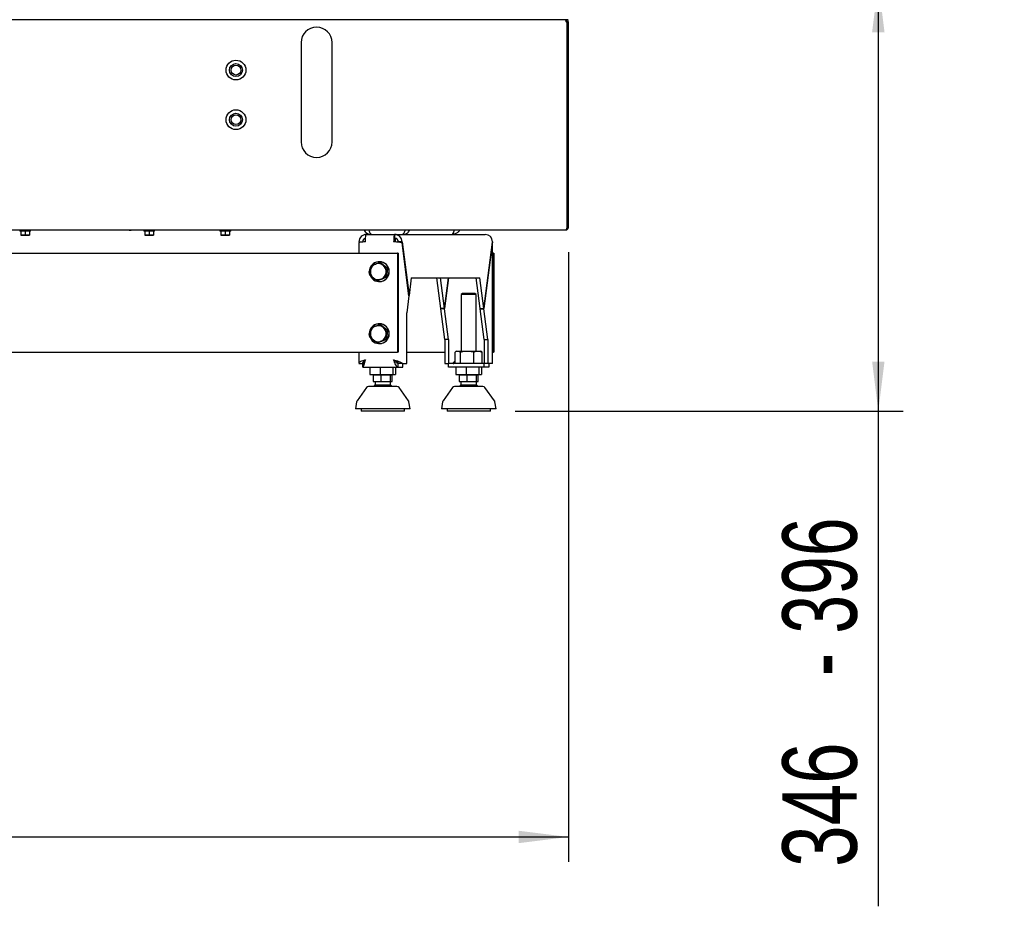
# Model space of a CAD drawing. Header units: millimetres. Extents: x 21 to 204, y 7 to 289.
# Tile 22 of 28: x 73 to 112, y 133 to 168. Entities that reach past the tile are written whole.
import ezdxf

# ---------------------------------------------------------------- set-up
doc = ezdxf.new("R2010")
doc.units = ezdxf.units.MM
doc.layers.add('MATEN', color=7, linetype='Continuous')
doc.styles.add('SLDTEXTSTYLE1', font='TXT', dxfattribs={"width": 0.7})
doc.styles.add('SLDTEXTSTYLE4', font='TXT', dxfattribs={"width": 0.75})
doc.dimstyles.new('SLDDIMSTYLE0', dxfattribs={"dimtxt": 3, "dimasz": 2, "dimexe": 0, "dimexo": 0.0625, "dimgap": 0.75, "dimtad": 1, "dimdec": 0, "dimlfac": 20, "dimrnd": 1e-09, "dimzin": 12, "dimdsep": 46, "dimtxsty": 'SLDTEXTSTYLE4', "dimsah": 1, "dimcen": 0.09, "dimadec": 0, "dimazin": 3, "dimtfac": 1, "dimtofl": 0, "dimtmove": 0, "dimatfit": 3, "dimfxl": 0, "dimfrac": 2, "dimtolj": 1, "dimtzin": 12, "dimarcsym": 0})

# ---------------------------------------------------------------- blocks, each defined once
blk = doc.blocks.new('_D_4')
at = {"layer": 'MATEN'}
for p, q in [((96.583, 169.856), (108.267, 169.856)), ((107.267, 169.856), (107.267, 152.581)), ((92.629, 152.581), (108.267, 152.581)), ((107.267, 152.581), (107.267, 132.626))]:
    blk.add_line(p, q, dxfattribs=at)
for points in [[(107.267, 169.856), (107.017, 167.856), (107.517, 167.856)], [(107.267, 152.581), (107.517, 154.581), (107.017, 154.581)]]:
    blk.add_solid(points, dxfattribs=at)
at = {"layer": 'MATEN', "char_height": 3, "attachment_point": 1, "rotation": 90}
for s, insert, style in [('- 396', (103.399, 141.898), 'SLDTEXTSTYLE1'), ('346', (103.399, 134.213), 'SLDTEXTSTYLE4')]:
    blk.add_mtext(s, dxfattribs=dict(at, insert=insert, style=style))
blk = doc.blocks.new('_D_5')
at = {"layer": 'MATEN'}
for p, q in [((45.971, 158.986), (45.971, 134.421)), ((94.771, 158.986), (94.771, 134.421)), ((45.971, 135.421), (94.771, 135.421))]:
    blk.add_line(p, q, dxfattribs=at)
for points in [[(45.971, 135.421), (47.971, 135.171), (47.971, 135.671)], [(94.771, 135.421), (92.771, 135.671), (92.771, 135.171)]]:
    blk.add_solid(points, dxfattribs=at)
at = {"layer": 'MATEN', "insert": (67.448, 139.289), "char_height": 3, "attachment_point": 1, "style": 'SLDTEXTSTYLE4'}
blk.add_mtext('976', dxfattribs=at)

msp = doc.modelspace()

# ---------------------------------------------------------------- linework, layer by layer
at = {"color": 7, "linetype": 'Continuous', "lineweight": 25}
for p, q in [((94.636, 168.361), (46.106, 168.361)), ((94.671, 168.361), (94.636, 168.361)), ((94.671, 168.361), (94.671, 168.311)), ((94.762, 168.361), (94.671, 168.361)), ((94.708, 168.353), (94.708, 168.361)), ((94.717, 168.261), (94.686, 168.261)), ((94.708, 168.261), (94.708, 168.293)), ((94.717, 159.986), (94.717, 168.261)), ((94.771, 168.261), (94.721, 168.261)), ((94.721, 159.986), (94.721, 168.261)), ((94.771, 159.986), (94.771, 168.261)), ((83.996, 167.436), (83.996, 163.436)), ((85.246, 163.436), (85.246, 167.436)), ((94.771, 159.986), (94.721, 159.986)), ((46.071, 159.886), (94.671, 159.886)), ((72.651, 159.886), (72.651, 159.836)), ((73.091, 159.836), (72.651, 159.836)), ((72.696, 159.836), (72.696, 159.681)), ((72.783, 159.674), (72.696, 159.681)), ((72.696, 159.674), (72.783, 159.674)), ((72.871, 159.681), (72.783, 159.674)), ((72.783, 159.674), (72.958, 159.674)), ((72.871, 159.836), (72.871, 159.681)), ((72.958, 159.674), (72.871, 159.681)), ((73.046, 159.681), (72.958, 159.674)), ((72.958, 159.674), (73.046, 159.674)), ((73.046, 159.836), (73.046, 159.681)), ((73.091, 159.836), (73.091, 159.886)), ((77.071, 159.874), (77.071, 159.886)), ((77.071, 159.874), (77.146, 159.874)), ((77.146, 159.874), (77.146, 159.886)), ((77.651, 159.886), (77.651, 159.836)), ((78.091, 159.836), (77.651, 159.836)), ((77.696, 159.836), (77.696, 159.681)), ((77.783, 159.674), (77.696, 159.681)), ((77.696, 159.674), (77.783, 159.674)), ((77.871, 159.681), (77.783, 159.674)), ((77.783, 159.674), (77.958, 159.674)), ((77.871, 159.836), (77.871, 159.681)), ((77.958, 159.674), (77.871, 159.681)), ((78.046, 159.681), (77.958, 159.674)), ((77.958, 159.674), (78.046, 159.674)), ((78.046, 159.836), (78.046, 159.681)), ((78.091, 159.836), (78.091, 159.886)), ((80.721, 159.886), (80.721, 159.836)), ((81.161, 159.836), (80.721, 159.836)), ((80.766, 159.836), (80.766, 159.681)), ((80.853, 159.674), (80.766, 159.681)), ((80.766, 159.674), (80.853, 159.674)), ((80.941, 159.681), (80.853, 159.674)), ((80.853, 159.674), (81.028, 159.674)), ((80.941, 159.836), (80.941, 159.681)), ((81.028, 159.674), (80.941, 159.681)), ((81.116, 159.681), (81.028, 159.674)), ((81.028, 159.674), (81.116, 159.674)), ((81.116, 159.836), (81.116, 159.681)), ((81.161, 159.836), (81.161, 159.886)), ((86.627, 159.706), (87.768, 159.706)), ((87.768, 159.706), (87.768, 159.556)), ((87.768, 159.706), (91.416, 159.706)), ((86.327, 159.374), (86.327, 158.956)), ((86.33, 159.406), (86.479, 159.406)), ((86.33, 159.406), (86.334, 159.376)), ((87.748, 159.406), (87.728, 159.406)), ((87.767, 159.404), (87.748, 159.406)), ((87.768, 159.404), (87.768, 159.404)), ((87.783, 159.556), (87.783, 159.402)), ((88.065, 159.406), (87.916, 159.406)), ((87.916, 159.406), (87.918, 159.391)), ((88.065, 159.406), (88.347, 157.249)), ((88.344, 157.232), (88.065, 159.371)), ((91.712, 159.406), (91.361, 156.719)), ((91.362, 156.71), (91.713, 159.398)), ((91.716, 154.522), (91.716, 159.398)), ((54.336, 158.956), (86.406, 158.956)), ((86.406, 158.956), (86.416, 158.956)), ((86.416, 158.956), (87.889, 158.956)), ((87.889, 158.956), (87.889, 154.956)), ((87.908, 158.956), (87.889, 158.956)), ((87.908, 158.956), (87.908, 154.956)), ((91.716, 158.956), (91.749, 158.956)), ((91.749, 158.956), (91.749, 154.956)), ((91.769, 158.956), (91.749, 158.956)), ((91.769, 158.956), (91.769, 154.956)), ((86.816, 158.435), (86.984, 158.507)), ((87.152, 158.606), (87.142, 158.606)), ((87.16, 158.579), (87.304, 158.464)), ((87.191, 158.579), (87.16, 158.579)), ((87.191, 158.579), (87.486, 158.35)), ((87.486, 158.35), (87.437, 157.978)), ((87.486, 158.35), (87.455, 158.35)), ((87.063, 157.834), (86.911, 157.949)), ((87.093, 157.834), (87.063, 157.834)), ((87.437, 157.978), (87.093, 157.834)), ((87.142, 157.806), (87.152, 157.806)), ((87.406, 157.978), (87.231, 157.906)), ((87.437, 157.978), (87.406, 157.978)), ((88.439, 157.956), (88.347, 157.249)), ((88.439, 157.956), (91.2, 157.956)), ((89.626, 156.719), (89.465, 157.956)), ((89.775, 156.719), (89.613, 157.956)), ((89.936, 157.956), (89.775, 156.719)), ((89.776, 156.71), (89.939, 157.956)), ((91.213, 156.719), (91.051, 157.956)), ((91.361, 156.719), (91.2, 157.956)), ((88.344, 157.232), (88.254, 156.542)), ((88.342, 157.249), (88.347, 157.249)), ((90.504, 157.331), (90.454, 157.281)), ((90.454, 157.281), (90.454, 155.006)), ((90.47, 157.281), (90.454, 157.281)), ((91.054, 157.281), (90.47, 157.281)), ((91.004, 157.331), (90.504, 157.331)), ((91.054, 157.281), (91.004, 157.331)), ((91.054, 155.006), (91.054, 157.281)), ((88.254, 154.51), (88.254, 156.542)), ((89.775, 156.719), (89.626, 156.719)), ((89.627, 156.71), (89.629, 156.719)), ((89.776, 156.71), (89.627, 156.71)), ((89.789, 155.473), (89.627, 156.71)), ((89.938, 155.473), (89.776, 156.71)), ((91.213, 156.719), (91.361, 156.719)), ((91.214, 156.71), (91.215, 156.719)), ((91.214, 156.71), (91.362, 156.71)), ((91.375, 155.473), (91.214, 156.71)), ((91.524, 155.473), (91.362, 156.71)), ((86.816, 155.935), (86.984, 156.007)), ((87.152, 156.106), (87.142, 156.106)), ((87.16, 156.079), (87.304, 155.964)), ((87.191, 156.079), (87.16, 156.079)), ((87.191, 156.079), (87.486, 155.85)), ((87.486, 155.85), (87.437, 155.478)), ((87.486, 155.85), (87.455, 155.85)), ((87.063, 155.334), (86.911, 155.449)), ((87.093, 155.334), (87.063, 155.334)), ((87.437, 155.478), (87.093, 155.334)), ((87.142, 155.306), (87.152, 155.306)), ((87.406, 155.478), (87.231, 155.406)), ((87.437, 155.478), (87.406, 155.478)), ((89.938, 155.473), (89.789, 155.473)), ((89.789, 155.473), (89.789, 154.51)), ((89.938, 155.473), (89.938, 154.51)), ((91.375, 155.473), (91.524, 155.473)), ((91.375, 155.473), (91.375, 154.51)), ((91.524, 155.473), (91.524, 154.51)), ((54.336, 154.956), (86.406, 154.956)), ((86.327, 154.956), (86.327, 154.522)), ((86.406, 154.956), (86.416, 154.956)), ((86.416, 154.956), (87.889, 154.956)), ((87.908, 154.956), (87.889, 154.956)), ((88.254, 154.956), (89.789, 154.956)), ((90.21, 154.506), (90.21, 154.964)), ((90.279, 155.006), (90.239, 154.983)), ((90.279, 155.006), (90.315, 155.006)), ((90.315, 155.006), (90.692, 155.006)), ((90.42, 154.506), (90.42, 154.964)), ((90.692, 155.006), (91.131, 155.006)), ((90.964, 154.506), (90.964, 154.964)), ((91.131, 155.006), (91.229, 155.006)), ((91.269, 154.983), (91.229, 155.006)), ((91.298, 154.964), (91.268, 154.982)), ((91.298, 154.506), (91.298, 154.964)), ((91.716, 154.956), (91.749, 154.956)), ((91.769, 154.956), (91.749, 154.956)), ((86.33, 154.51), (86.479, 154.51)), ((86.479, 154.51), (86.491, 154.51)), ((86.482, 154.356), (86.482, 154.506)), ((87.833, 154.546), (87.833, 154.601)), ((87.913, 154.356), (87.913, 154.506)), ((88.065, 154.51), (87.916, 154.51)), ((88.065, 154.51), (88.254, 154.51)), ((88.073, 154.506), (88.104, 154.506)), ((88.104, 154.356), (88.104, 154.506)), ((89.789, 154.51), (89.938, 154.51)), ((90.127, 154.51), (89.938, 154.51)), ((89.941, 154.356), (89.941, 154.506)), ((91.372, 154.506), (89.941, 154.506)), ((91.372, 154.356), (91.372, 154.506)), ((91.561, 154.506), (91.372, 154.506)), ((91.524, 154.51), (91.375, 154.51)), ((91.713, 154.51), (91.524, 154.51)), ((91.552, 154.51), (91.561, 154.506)), ((91.561, 154.506), (91.561, 154.356)), ((91.713, 154.51), (91.711, 154.522)), ((86.482, 154.356), (87.913, 154.356)), ((86.769, 154.356), (86.769, 154.056)), ((86.769, 154.056), (87.182, 154.056)), ((86.906, 154.031), (86.906, 153.781)), ((87.21, 154.031), (86.906, 154.031)), ((86.989, 154.056), (86.989, 154.031)), ((87.182, 154.356), (87.182, 154.056)), ((87.182, 154.056), (87.701, 154.056)), ((87.21, 154.031), (87.21, 153.781)), ((87.593, 154.031), (87.21, 154.031)), ((87.589, 154.031), (87.589, 154.056)), ((87.593, 154.031), (87.593, 153.781)), ((87.672, 154.031), (87.593, 154.031)), ((87.672, 153.781), (87.672, 154.031)), ((87.701, 154.356), (87.701, 154.056)), ((87.701, 154.056), (87.808, 154.056)), ((87.808, 154.356), (87.808, 154.056)), ((87.913, 154.356), (88.104, 154.356)), ((91.372, 154.356), (89.941, 154.356)), ((90.235, 154.356), (90.235, 154.056)), ((90.235, 154.056), (90.647, 154.056)), ((90.371, 154.031), (90.371, 153.781)), ((90.675, 154.031), (90.371, 154.031)), ((90.454, 154.056), (90.454, 154.031)), ((90.647, 154.356), (90.647, 154.056)), ((90.647, 154.056), (91.167, 154.056)), ((90.675, 154.031), (90.675, 153.781)), ((91.058, 154.031), (90.675, 154.031)), ((91.054, 154.031), (91.054, 154.056)), ((91.058, 154.031), (91.058, 153.781)), ((91.137, 154.031), (91.058, 154.031)), ((91.137, 153.781), (91.137, 154.031)), ((91.167, 154.356), (91.167, 154.056)), ((91.167, 154.056), (91.274, 154.056)), ((91.274, 154.356), (91.274, 154.056)), ((91.561, 154.356), (91.372, 154.356)), ((86.906, 153.781), (87.21, 153.781)), ((86.976, 153.781), (86.976, 153.635)), ((86.993, 153.635), (86.976, 153.635)), ((87.601, 153.635), (86.993, 153.635)), ((87.21, 153.781), (87.593, 153.781)), ((87.593, 153.781), (87.672, 153.781)), ((87.601, 153.635), (87.601, 153.781)), ((90.371, 153.781), (90.675, 153.781)), ((90.442, 153.781), (90.442, 153.635)), ((90.458, 153.635), (90.442, 153.635)), ((91.067, 153.635), (90.458, 153.635)), ((90.675, 153.781), (91.058, 153.781)), ((91.058, 153.781), (91.137, 153.781)), ((91.067, 153.635), (91.067, 153.781)), ((86.634, 153.539), (86.252, 153)), ((88.326, 153), (87.944, 153.539)), ((90.099, 153.539), (89.718, 153)), ((91.791, 153), (91.409, 153.539)), ((86.235, 152.959), (86.189, 152.681)), ((88.389, 152.681), (88.343, 152.959)), ((89.701, 152.959), (89.654, 152.681)), ((91.854, 152.681), (91.808, 152.959)), ((88.389, 152.681), (86.189, 152.681)), ((86.414, 152.681), (86.414, 152.581)), ((86.46, 152.581), (86.414, 152.581)), ((88.164, 152.581), (86.46, 152.581)), ((88.164, 152.581), (88.164, 152.681)), ((91.854, 152.681), (89.654, 152.681)), ((89.879, 152.681), (89.879, 152.581)), ((89.926, 152.581), (89.879, 152.581)), ((91.629, 152.581), (89.926, 152.581)), ((91.629, 152.581), (91.629, 152.681))]:
    msp.add_line(p, q, dxfattribs=at)
at = {"color": 7, "linetype": 'Continuous', "lineweight": 25, "flags": 128}
for points in [[(86.588, 159.406), (86.589, 159.465), (86.591, 159.521), (86.595, 159.573), (86.6, 159.619), (86.606, 159.656), (86.612, 159.684), (86.62, 159.701), (86.627, 159.706)], [(87.768, 159.706), (87.76, 159.701), (87.753, 159.684), (87.746, 159.656), (87.74, 159.619), (87.735, 159.573), (87.731, 159.521), (87.729, 159.465), (87.728, 159.406)], [(86.766, 158.079), (86.755, 158.12), (86.745, 158.206)], [(86.766, 155.579), (86.755, 155.62), (86.745, 155.706)]]:
    msp.add_lwpolyline(points, dxfattribs=at)
at = {"color": 7, "linetype": 'Continuous', "lineweight": 25}
for centre, radius in [((81.371, 166.331), 0.4), ((81.371, 166.331), 0.262), ((81.371, 166.331), 0.2), ((81.371, 164.331), 0.4), ((81.371, 164.331), 0.263), ((81.371, 164.331), 0.2)]:
    msp.add_circle(centre, radius, dxfattribs=at)
for centre, radius, start, end in [((84.621, 167.436), 0.625, 0, 180), ((84.621, 163.436), 0.625, 180, 0), ((86.629, 159.408), 0.299, 90.2472, 180.2451), ((87.766, 159.408), 0.299, 359.7549, 89.7528), ((86.628, 159.407), 0.15, 103.5728, 180.2047), ((88.05, 159.443), 0.304, 158.1676, 186.9593), ((87.767, 159.407), 0.149, 359.7549, 89.7528), ((87.144, 158.206), 0.399, 203.7116, 179.8659), ((87.11, 158.207), 0.325, 112.8005, 172.6744), ((87.107, 158.211), 0.32, 52.203, 112.6691), ((87.15, 158.206), 0.4, 270.3744, 89.6256), ((87.103, 158.207), 0.326, 352.4966, 52.1563), ((87.111, 158.206), 0.326, 172.4966, 232.1563), ((87.105, 158.205), 0.325, 292.8005, 352.6744), ((87.107, 158.201), 0.32, 232.203, 292.6691), ((87.144, 155.706), 0.399, 203.7116, 179.8659), ((87.11, 155.707), 0.325, 112.8005, 172.6744), ((87.107, 155.711), 0.32, 52.203, 112.6691), ((87.15, 155.706), 0.4, 270.3744, 89.6256), ((87.111, 155.706), 0.326, 172.4966, 232.1563), ((87.105, 155.705), 0.325, 292.8005, 352.6744), ((87.103, 155.707), 0.326, 352.4966, 52.1563), ((87.107, 155.701), 0.32, 232.203, 292.6691), ((86.716, 153.481), 0.1, 90, 144.6888), ((87.862, 153.481), 0.1, 35.3112, 90), ((90.181, 153.481), 0.1, 90, 144.6888), ((91.328, 153.481), 0.1, 35.3112, 90), ((86.334, 152.942), 0.1, 144.6888, 170.5377), ((88.244, 152.942), 0.1, 9.4623, 35.3112), ((89.799, 152.942), 0.1, 144.6888, 170.5377), ((91.709, 152.942), 0.1, 9.4623, 35.3112)]:
    msp.add_arc(centre, radius, start, end, dxfattribs=at)
msp.add_ellipse((91.416, 159.406), major_axis=(0, 0.3), ratio=0.987599, start_param=4.712389, end_param=6.283185, dxfattribs=at)
for points, knots in [([(94.636, 168.361), (94.639, 168.36), (94.647, 168.358), (94.658, 168.339), (94.669, 168.311), (94.679, 168.283), (94.684, 168.267), (94.686, 168.261)], [0, 0, 0, 0, 0.225341, 0.450723, 0.676104, 0.901486, 1, 1, 1, 1]), ([(94.771, 168.261), (94.77, 168.273), (94.767, 168.297), (94.748, 168.328), (94.721, 168.351), (94.693, 168.36), (94.676, 168.361), (94.671, 168.361)], [0, 0, 0, 0, 0.225341, 0.450723, 0.676104, 0.901486, 1, 1, 1, 1]), ([(94.721, 168.261), (94.72, 168.269), (94.718, 168.283), (94.705, 168.299), (94.689, 168.31), (94.677, 168.311), (94.671, 168.311)], [0, 0, 0, 0, 0.274281, 0.52925, 0.784165, 1, 1, 1, 1]), ([(94.717, 159.986), (94.714, 159.975), (94.707, 159.951), (94.697, 159.92), (94.686, 159.898), (94.678, 159.888), (94.673, 159.887), (94.671, 159.886)], [0, 0, 0, 0, 0.223918, 0.447868, 0.671819, 0.895769, 1, 1, 1, 1]), ([(94.707, 159.952), (94.711, 159.957), (94.719, 159.967), (94.72, 159.98), (94.721, 159.986)], [0, 0, 0, 0, 0.481131, 1, 1, 1, 1]), ([(86.534, 159.886), (86.55, 159.859), (86.588, 159.793), (86.697, 159.723), (86.788, 159.712), (86.833, 159.706)], [0, 0, 0, 0, 0.254404, 0.627202, 1, 1, 1, 1]), ([(86.833, 159.706), (86.823, 159.71), (86.801, 159.719), (86.768, 159.785), (86.746, 159.845), (86.735, 159.885), (86.734, 159.886)], [0, 0, 0, 0, 0.328644, 0.657315, 0.985986, 1, 1, 1, 1]), ([(88.182, 159.886), (88.176, 159.867), (88.16, 159.812), (88.132, 159.748), (88.105, 159.711), (88.089, 159.707), (88.083, 159.706)], [0, 0, 0, 0, 0.172947, 0.503776, 0.834605, 1, 1, 1, 1]), ([(88.083, 159.706), (88.129, 159.712), (88.22, 159.723), (88.329, 159.793), (88.367, 159.859), (88.383, 159.886)], [0, 0, 0, 0, 0.3727979, 0.7455958, 1, 1, 1, 1]), ([(90.083, 159.706), (90.096, 159.712), (90.12, 159.723), (90.153, 159.793), (90.173, 159.859), (90.182, 159.886)], [0, 0, 0, 0, 0.372798, 0.745596, 1, 1, 1, 1]), ([(90.383, 159.886), (90.374, 159.867), (90.345, 159.812), (90.261, 159.748), (90.165, 159.711), (90.104, 159.707), (90.083, 159.706)], [0, 0, 0, 0, 0.1729467, 0.5037758, 0.8346046, 1, 1, 1, 1]), ([(86.588, 159.406), (86.55, 159.404), (86.473, 159.398), (86.384, 159.389), (86.332, 159.381), (86.332, 159.376), (86.332, 159.374)], [0, 0, 0, 0, 0.272656, 0.545312, 0.817969, 1, 1, 1, 1]), ([(86.788, 158.249), (86.795, 158.3), (86.804, 158.363), (86.814, 158.424), (86.816, 158.435)], [0, 0, 0, 0, 0.813477, 1, 1, 1, 1]), ([(86.984, 158.507), (86.988, 158.508), (87.046, 158.533), (87.105, 158.556), (87.16, 158.579)], [0, 0, 0, 0, 0.070215, 1, 1, 1, 1]), ([(87.304, 158.464), (87.307, 158.462), (87.357, 158.423), (87.408, 158.385), (87.455, 158.35)], [0, 0, 0, 0, 0.0702148, 1, 1, 1, 1]), ([(86.767, 158.063), (86.772, 158.111), (86.778, 158.173), (86.786, 158.235), (86.788, 158.249)], [0, 0, 0, 0, 0.78732, 1, 1, 1, 1]), ([(86.911, 157.949), (86.908, 157.951), (86.858, 157.99), (86.811, 158.028), (86.767, 158.063)], [0, 0, 0, 0, 0.070215, 1, 1, 1, 1]), ([(87.427, 158.164), (87.425, 158.151), (87.417, 158.088), (87.411, 158.026), (87.406, 157.978)], [0, 0, 0, 0, 0.21268, 1, 1, 1, 1]), ([(87.455, 158.35), (87.453, 158.339), (87.443, 158.278), (87.434, 158.215), (87.427, 158.164)], [0, 0, 0, 0, 0.186523, 1, 1, 1, 1]), ([(87.231, 157.906), (87.227, 157.904), (87.169, 157.88), (87.114, 157.856), (87.063, 157.834)], [0, 0, 0, 0, 0.0702148, 1, 1, 1, 1]), ([(86.984, 156.007), (86.988, 156.008), (87.046, 156.033), (87.105, 156.056), (87.16, 156.079)], [0, 0, 0, 0, 0.070215, 1, 1, 1, 1]), ([(86.767, 155.563), (86.772, 155.611), (86.778, 155.673), (86.786, 155.735), (86.788, 155.749)], [0, 0, 0, 0, 0.78732, 1, 1, 1, 1]), ([(86.788, 155.749), (86.795, 155.8), (86.804, 155.863), (86.814, 155.924), (86.816, 155.935)], [0, 0, 0, 0, 0.813477, 1, 1, 1, 1]), ([(87.304, 155.964), (87.307, 155.962), (87.357, 155.923), (87.408, 155.885), (87.455, 155.85)], [0, 0, 0, 0, 0.0702148, 1, 1, 1, 1]), ([(87.427, 155.664), (87.425, 155.651), (87.417, 155.588), (87.411, 155.526), (87.406, 155.478)], [0, 0, 0, 0, 0.21268, 1, 1, 1, 1]), ([(87.455, 155.85), (87.453, 155.839), (87.443, 155.778), (87.434, 155.715), (87.427, 155.664)], [0, 0, 0, 0, 0.186523, 1, 1, 1, 1]), ([(86.911, 155.449), (86.908, 155.451), (86.858, 155.49), (86.811, 155.528), (86.767, 155.563)], [0, 0, 0, 0, 0.070215, 1, 1, 1, 1]), ([(87.231, 155.406), (87.227, 155.404), (87.169, 155.38), (87.114, 155.356), (87.063, 155.334)], [0, 0, 0, 0, 0.0702148, 1, 1, 1, 1]), ([(90.21, 154.964), (90.228, 154.976), (90.262, 155), (90.297, 155.004), (90.315, 155.006)], [0, 0, 0, 0, 0.495458, 1, 1, 1, 1]), ([(90.315, 155.006), (90.318, 155.006), (90.337, 155.006), (90.372, 154.997), (90.404, 154.975), (90.42, 154.964)], [0, 0, 0, 0, 0.070092, 0.530785, 1, 1, 1, 1]), ([(90.42, 154.964), (90.486, 154.981), (90.576, 155.004), (90.668, 155.006), (90.692, 155.006)], [0, 0, 0, 0, 0.733783, 1, 1, 1, 1]), ([(90.692, 155.006), (90.761, 155.002), (90.853, 154.995), (90.942, 154.97), (90.964, 154.964)], [0, 0, 0, 0, 0.74549, 1, 1, 1, 1]), ([(90.964, 154.964), (90.991, 154.976), (91.046, 155), (91.103, 155.004), (91.131, 155.006)], [0, 0, 0, 0, 0.495458, 1, 1, 1, 1]), ([(91.131, 155.006), (91.135, 155.006), (91.165, 155.006), (91.222, 154.997), (91.272, 154.975), (91.298, 154.964)], [0, 0, 0, 0, 0.070092, 0.530785, 1, 1, 1, 1]), ([(86.332, 154.522), (86.331, 154.529), (86.331, 154.547), (86.371, 154.576), (86.444, 154.609), (86.523, 154.636), (86.573, 154.652), (86.588, 154.656)], [0, 0, 0, 0, 0.1545482, 0.3998404, 0.6451328, 0.890425, 1, 1, 1, 1]), ([(86.48, 154.522), (86.48, 154.532), (86.481, 154.553), (86.51, 154.588), (86.548, 154.618), (86.575, 154.635), (86.584, 154.641)], [0, 0, 0, 0, 0.23905, 0.552084, 0.865042, 1, 1, 1, 1]), ([(86.57, 154.595), (86.56, 154.579), (86.54, 154.546), (86.511, 154.513), (86.492, 154.509), (86.482, 154.506)], [0, 0, 0, 0, 0.315163, 0.657582, 1, 1, 1, 1]), ([(87.728, 154.656), (87.764, 154.645), (87.835, 154.624), (87.934, 154.591), (88.013, 154.558), (88.053, 154.531), (88.062, 154.515), (88.065, 154.51)], [0, 0, 0, 0, 0.224856, 0.44975, 0.674644, 0.899538, 1, 1, 1, 1]), ([(87.766, 154.645), (87.782, 154.635), (87.818, 154.613), (87.867, 154.579), (87.904, 154.544), (87.912, 154.521), (87.916, 154.51)], [0, 0, 0, 0, 0.214697, 0.489511, 0.764259, 1, 1, 1, 1]), ([(90.21, 154.601), (90.2, 154.594), (90.171, 154.574), (90.139, 154.544), (90.131, 154.521), (90.127, 154.51)], [0, 0, 0, 0, 0.2472929, 0.652404, 1, 1, 1, 1]), ([(90.13, 154.506), (90.145, 154.508), (90.172, 154.512), (90.198, 154.535), (90.21, 154.546)], [0, 0, 0, 0, 0.539982, 1, 1, 1, 1]), ([(86.98, 153.635), (86.969, 153.628), (86.948, 153.613), (86.931, 153.592), (86.923, 153.583)], [0, 0, 0, 0, 0.511531, 1, 1, 1, 1]), ([(87.655, 153.584), (87.638, 153.603), (87.62, 153.622), (87.598, 153.637), (87.597, 153.638)], [0, 0, 0, 0, 0.958552, 1, 1, 1, 1]), ([(90.445, 153.635), (90.434, 153.628), (90.413, 153.613), (90.397, 153.592), (90.389, 153.583)], [0, 0, 0, 0, 0.511531, 1, 1, 1, 1]), ([(91.121, 153.584), (91.104, 153.603), (91.086, 153.622), (91.064, 153.637), (91.063, 153.638)], [0, 0, 0, 0, 0.958552, 1, 1, 1, 1]), ([(87.473, 153.581), (87.439, 153.581), (87.37, 153.581), (87.258, 153.581), (87.144, 153.581), (87.033, 153.581), (86.933, 153.581), (86.85, 153.581), (86.786, 153.581), (86.743, 153.581), (86.719, 153.581), (86.718, 153.581), (86.718, 153.581)], [0, 0, 0, 0, 0.096434, 0.198644, 0.305103, 0.413822, 0.52254, 0.628999, 0.731209, 0.827643, 0.924077, 1, 1, 1, 1]), ([(87.86, 153.581), (87.861, 153.581), (87.864, 153.581), (87.847, 153.581), (87.807, 153.581), (87.744, 153.581), (87.663, 153.581), (87.572, 153.581), (87.505, 153.581), (87.473, 153.581)], [0, 0, 0, 0, 0.0401149, 0.2025772, 0.3684872, 0.5343972, 0.6968595, 0.8528373, 1, 1, 1, 1]), ([(90.938, 153.581), (90.905, 153.581), (90.835, 153.581), (90.724, 153.581), (90.61, 153.581), (90.499, 153.581), (90.399, 153.581), (90.315, 153.581), (90.252, 153.581), (90.209, 153.581), (90.184, 153.581), (90.183, 153.581), (90.183, 153.581)], [0, 0, 0, 0, 0.096434, 0.198644, 0.305103, 0.413822, 0.52254, 0.628999, 0.731209, 0.827643, 0.924077, 1, 1, 1, 1]), ([(91.326, 153.581), (91.326, 153.581), (91.329, 153.581), (91.312, 153.581), (91.272, 153.581), (91.209, 153.581), (91.129, 153.581), (91.038, 153.581), (90.971, 153.581), (90.938, 153.581)], [0, 0, 0, 0, 0.040115, 0.202577, 0.368487, 0.534397, 0.69686, 0.852837, 1, 1, 1, 1])]:
    msp.add_open_spline(points, degree=3, knots=knots, dxfattribs=at)
for points in [[(94.671, 159.886), (94.684, 159.888), (94.71, 159.891), (94.743, 159.914), (94.766, 159.947), (94.769, 159.973), (94.771, 159.986)], [(88.065, 159.371), (88.055, 159.374), (88.036, 159.38), (87.954, 159.389), (87.847, 159.398), (87.768, 159.404), (87.728, 159.406)], [(86.588, 154.656), (86.577, 154.617), (86.554, 154.539), (86.526, 154.439), (86.503, 154.37), (86.489, 154.361), (86.482, 154.356)], [(87.913, 154.356), (87.896, 154.361), (87.861, 154.37), (87.812, 154.439), (87.766, 154.539), (87.741, 154.617), (87.728, 154.656)], [(87.913, 154.506), (87.898, 154.509), (87.869, 154.513), (87.826, 154.548), (87.785, 154.597), (87.76, 154.637), (87.748, 154.656)]]:
    msp.add_open_spline(points, degree=3, dxfattribs=at)

# ---------------------------------------------------------------- dimensions: what is measured, and where the dimension line sits
at = {"layer": 'MATEN'}
dim = msp.add_linear_dim(base=(107.26660453, 152.581449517), p1=(95.583497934, 169.856449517), p2=(91.629284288, 152.581449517), angle=90, text='<> - 396', dimstyle='SLDDIMSTYLE0', dxfattribs=at)
dim.commit()
dim.dimension.update_dxf_attribs({"geometry": '_D_4', "text_midpoint": (107.26660453, 142.574216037), "dimtype": 160})
dim = msp.add_linear_dim(base=(94.771, 135.421), p1=(45.971, 159.986), p2=(94.771, 159.986), dimstyle='SLDDIMSTYLE0', dxfattribs=at)
dim.commit()
dim.dimension.update_dxf_attribs({"geometry": '_D_5', "text_midpoint": (70.728, 135.421), "dimtype": 160})

doc.saveas('drawing.dxf')
